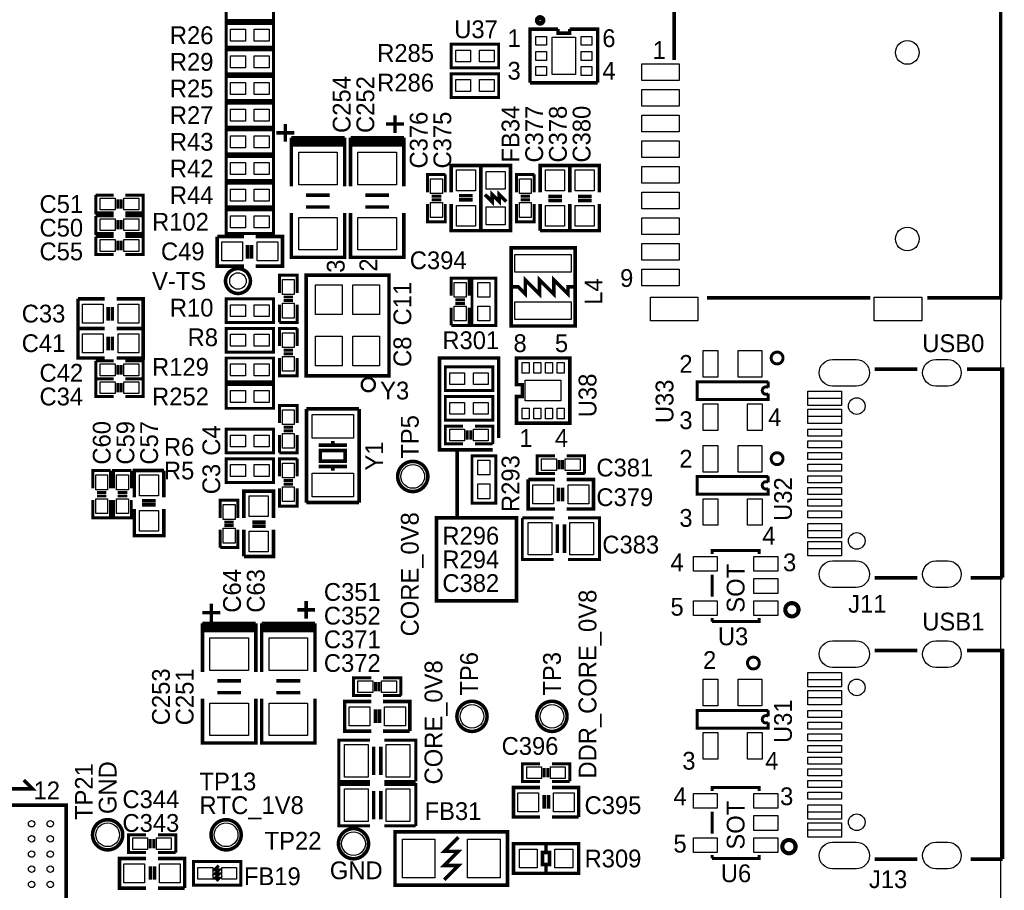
# Model space of a CAD drawing. Extents: x 0 to 83, y 0 to 145.
# Tile 6 of 9: x 38 to 80, y 55 to 93. Entities that reach past the tile are written whole.
import ezdxf
from ezdxf.enums import TextEntityAlignment as Align

# ---------------------------------------------------------------- set-up
doc = ezdxf.new("R2010")
doc.units = 0
for name, color, linetype in [('BG_OUTLINE', 7, 'CONTINUOUS'), ('BG_SILKSCREEN_TOP', 7, 'CONTINUOUS'), ('PG_SILKSCREEN_TOP', 7, 'CONTINUOUS'), ('PIN_TOP', 12, 'CONTINUOUS'), ('RD_SILKSCREEN_TOP', 7, 'CONTINUOUS')]:
    doc.layers.add(name, color=color, linetype=linetype)

msp = doc.modelspace()

# ---------------------------------------------------------------- linework, layer by layer
at = {"layer": 'BG_OUTLINE'}
msp.add_lwpolyline([(1.999996, 139.999974), (78.068424, 139.999974, -0.414214), (80.06842, 137.999978), (80.06842, 1.999996, -0.414214), (78.068424, 0), (1.999996, 0, -0.414214), (0, 1.999996), (0, 56.291734)], format="xyb", dxfattribs=at)
at = {"layer": 'BG_SILKSCREEN_TOP', "const_width": 0.1524}
for points in [[(58.547, 74.803), (58.547, 78.232), (56.007, 78.232), (56.007, 74.295), (58.293, 74.295)], [(56.769, 74.295), (56.769, 71.374), (59.309, 71.374), (59.309, 67.818), (55.88, 67.818), (55.88, 71.374), (57.15, 71.374)]]:
    msp.add_lwpolyline(points, dxfattribs=at)
at = {"layer": 'PG_SILKSCREEN_TOP'}
for points, const_width in [([(76.923646, 95.715074), (80.06842, 95.715074), (80.06842, 80.814926), (76.923646, 80.814926)], 0.1524), ([(66.068448, 91.0082), (66.068448, 94.2086)], 0.1524), ([(48.895, 92.71), (46.863, 92.71), (46.863, 93.726), (48.895, 93.726), (48.895, 92.71)], 0.127), ([(48.895, 91.567), (46.863, 91.567), (46.863, 92.583), (48.895, 92.583), (48.895, 91.567)], 0.127), ([(61.087, 92.336112), (59.890914, 92.336112), (59.890914, 90.035888)], 0.1524), ([(61.590936, 92.336112), (61.590936, 92.162122), (61.091064, 92.162122), (61.091064, 92.336112)], 0.1524), ([(62.791086, 90.035888), (62.791086, 92.336112), (61.595, 92.336112)], 0.1524), ([(58.547, 90.678), (56.515, 90.678), (56.515, 91.694), (58.547, 91.694), (58.547, 90.678)], 0.127), ([(48.895, 90.424), (46.863, 90.424), (46.863, 91.44), (48.895, 91.44), (48.895, 90.424)], 0.127), ([(48.895, 89.281), (46.863, 89.281), (46.863, 90.297), (48.895, 90.297), (48.895, 89.281)], 0.127), ([(58.547, 89.408), (56.515, 89.408), (56.515, 90.424), (58.547, 90.424), (58.547, 89.408)], 0.127), ([(59.890914, 90.035888), (62.791086, 90.035888)], 0.1524), ([(48.895, 88.138), (46.863, 88.138), (46.863, 89.154), (48.895, 89.154), (48.895, 88.138)], 0.127), ([(54.102, 88.646), (54.102, 87.884)], 0.1524), ([(49.403, 88.265), (49.403, 87.503)], 0.1524), ([(53.721, 88.265), (54.483, 88.265)], 0.1524), ([(46.863, 88.011), (48.895, 88.011), (48.895, 86.995), (46.863, 86.995), (46.863, 88.011)], 0.127), ([(49.022, 87.884), (49.784, 87.884)], 0.1524), ([(49.657, 85.9028), (49.657, 87.6808)], 0.1524), ([(49.657, 87.6808), (51.943, 87.6808)], 0.1524), ([(49.657, 87.5284), (51.943, 87.5284)], 0.1524), ([(49.657, 85.598), (49.657, 87.376), (51.943, 87.376)], 0.1524), ([(51.943, 87.6808), (51.943, 85.9028)], 0.1524), ([(51.943, 87.376), (51.943, 85.598)], 0.1524), ([(52.197, 85.9028), (52.197, 87.6808)], 0.1524), ([(52.197, 87.6808), (54.483, 87.6808)], 0.1524), ([(52.197, 87.5284), (54.483, 87.5284)], 0.1524), ([(52.197, 85.598), (52.197, 87.376), (54.483, 87.376)], 0.1524), ([(54.483, 87.6808), (54.483, 85.9028)], 0.1524), ([(54.483, 87.376), (54.483, 85.598)], 0.1524), ([(46.863, 86.868), (48.895, 86.868), (48.895, 85.852), (46.863, 85.852), (46.863, 86.868)], 0.127), ([(56.515, 85.344), (56.515, 86.487), (57.785, 86.487)], 0.1524), ([(57.785, 83.693), (57.785, 86.487), (59.055, 86.487), (59.055, 83.693), (57.785, 83.693)], 0.1524), ([(57.785, 86.487), (57.785, 85.344)], 0.1524), ([(60.325, 85.344), (60.325, 86.487), (61.595, 86.487), (61.595, 85.344)], 0.1524), ([(61.595, 85.344), (61.595, 86.487), (62.865, 86.487), (62.865, 85.344)], 0.1524), ([(55.499, 85.344), (55.499, 86.106), (56.261, 86.106)], 0.127), ([(56.261, 86.106), (56.261, 85.344)], 0.127), ([(59.309, 85.344), (59.309, 86.106), (60.071, 86.106)], 0.127), ([(60.071, 86.106), (60.071, 85.344)], 0.127), ([(46.863, 85.725), (48.895, 85.725), (48.895, 84.709), (46.863, 84.709), (46.863, 85.725)], 0.127), ([(41.275, 85.217), (42.037, 85.217)], 0.127), ([(42.037, 84.455), (41.275, 84.455), (41.275, 85.217)], 0.127), ([(42.545, 85.217), (43.307, 85.217), (43.307, 84.455), (42.545, 84.455)], 0.127), ([(51.308, 85.217), (50.292, 85.217)], 0.1524), ([(53.848, 85.217), (52.832, 85.217)], 0.1524), ([(57.9628, 85.2424), (58.2676, 84.9376), (58.2676, 85.2424), (58.5724, 84.9376), (58.5724, 85.2424), (58.8772, 84.9376)], 0.1524), ([(42.2148, 85.0392), (42.2148, 84.6328)], 0.127), ([(42.3672, 85.0392), (42.3672, 84.6328)], 0.127), ([(56.261, 84.836), (56.261, 84.074), (55.499, 84.074), (55.499, 84.836)], 0.127), ([(56.0832, 85.1662), (55.6768, 85.1662)], 0.127), ([(56.0832, 85.0138), (55.6768, 85.0138)], 0.127), ([(57.785, 84.836), (57.785, 83.693), (56.515, 83.693), (56.515, 84.836)], 0.1524), ([(57.4294, 85.1916), (56.8452, 85.1916)], 0.1524), ([(57.4294, 85.0138), (56.8452, 85.0138)], 0.1524), ([(60.071, 84.836), (60.071, 84.074), (59.309, 84.074), (59.309, 84.836)], 0.127), ([(59.8932, 85.1662), (59.4868, 85.1662)], 0.127), ([(59.8932, 85.0138), (59.4868, 85.0138)], 0.127), ([(60.325, 83.693), (60.325, 84.836)], 0.1524), ([(61.595, 84.836), (61.595, 83.693), (60.325, 83.693)], 0.1524), ([(60.6806, 85.1662), (61.2648, 85.1662)], 0.1524), ([(60.6806, 84.9884), (61.2648, 84.9884)], 0.1524), ([(61.595, 83.693), (61.595, 84.836)], 0.1524), ([(62.865, 84.836), (62.865, 83.693), (61.595, 83.693)], 0.1524), ([(61.9506, 85.1662), (62.5348, 85.1662)], 0.1524), ([(61.9506, 84.9884), (62.5348, 84.9884)], 0.1524), ([(46.863, 84.582), (48.895, 84.582), (48.895, 83.566), (46.863, 83.566), (46.863, 84.582)], 0.127), ([(51.943, 84.455), (51.943, 82.55), (49.657, 82.55), (49.657, 84.455)], 0.1524), ([(51.308, 84.709), (50.292, 84.709)], 0.1524), ([(54.483, 84.455), (54.483, 82.55), (52.197, 82.55), (52.197, 84.455)], 0.1524), ([(53.848, 84.709), (52.832, 84.709)], 0.1524), ([(41.275, 84.328), (42.037, 84.328)], 0.127), ([(42.037, 83.566), (41.275, 83.566), (41.275, 84.328)], 0.127), ([(42.2148, 84.1502), (42.2148, 83.7438)], 0.127), ([(42.3672, 84.1502), (42.3672, 83.7438)], 0.127), ([(42.545, 84.328), (43.307, 84.328), (43.307, 83.566), (42.545, 83.566)], 0.127), ([(41.275, 83.439), (42.037, 83.439)], 0.127), ([(42.037, 82.677), (41.275, 82.677), (41.275, 83.439)], 0.127), ([(42.2148, 83.2612), (42.2148, 82.8548)], 0.127), ([(42.3672, 83.2612), (42.3672, 82.8548)], 0.127), ([(42.545, 83.439), (43.307, 83.439), (43.307, 82.677), (42.545, 82.677)], 0.127), ([(46.482, 83.439), (47.625, 83.439)], 0.1524), ([(47.625, 82.169), (46.482, 82.169), (46.482, 83.439)], 0.1524), ([(48.133, 83.439), (49.276, 83.439), (49.276, 82.169), (48.133, 82.169)], 0.1524), ([(47.7774, 83.0834), (47.7774, 82.4992)], 0.1524), ([(47.9552, 83.0834), (47.9552, 82.4992)], 0.1524), ([(61.8236, 79.6036), (61.8236, 82.9564), (59.0804, 82.9564), (59.0804, 79.6036), (61.8236, 79.6036)], 0.1524), ([(49.149, 81.026), (49.149, 81.788), (49.911, 81.788), (49.911, 81.026)], 0.127), ([(53.467, 77.47), (53.848, 77.47), (53.848, 81.788), (50.292, 81.788), (50.292, 77.47), (53.467, 77.47)], 0.1524), ([(56.515, 80.899), (56.515, 81.661), (57.277, 81.661), (57.277, 80.899)], 0.127), ([(57.404, 79.629), (57.404, 81.661), (58.42, 81.661), (58.42, 79.629), (57.404, 79.629)], 0.127), ([(59.0804, 81.28), (59.3852, 81.28), (59.69, 80.9752), (59.69, 81.5848), (60.2996, 80.9752), (60.2996, 81.5848), (60.9092, 80.9752), (60.9092, 81.5848), (61.5188, 80.9752), (61.5188, 81.28), (61.8236, 81.28)], 0.1524), ([(40.513, 80.772), (41.656, 80.772)], 0.1524), ([(41.656, 79.502), (40.513, 79.502), (40.513, 80.772)], 0.1524), ([(42.164, 80.772), (43.307, 80.772), (43.307, 79.502), (42.164, 79.502)], 0.1524), ([(48.895, 79.756), (46.863, 79.756), (46.863, 80.772), (48.895, 80.772), (48.895, 79.756)], 0.127), ([(49.3268, 80.8482), (49.7332, 80.8482)], 0.127), ([(49.3268, 80.6958), (49.7332, 80.6958)], 0.127), ([(56.6928, 80.7212), (57.0992, 80.7212)], 0.127), ([(56.6928, 80.5688), (57.0992, 80.5688)], 0.127), ([(74.485246, 80.814926), (67.474846, 80.814926)], 0.1524), ([(41.8084, 80.4164), (41.8084, 79.8322)], 0.1524), ([(41.9862, 80.4164), (41.9862, 79.8322)], 0.1524), ([(49.149, 79.756), (49.149, 80.518)], 0.127), ([(49.911, 80.518), (49.911, 79.756), (49.149, 79.756)], 0.127), ([(56.515, 79.629), (56.515, 80.391)], 0.127), ([(57.277, 80.391), (57.277, 79.629), (56.515, 79.629)], 0.127), ([(40.513, 79.502), (41.656, 79.502)], 0.1524), ([(41.656, 78.232), (40.513, 78.232), (40.513, 79.502)], 0.1524), ([(42.164, 79.502), (43.307, 79.502), (43.307, 78.232), (42.164, 78.232)], 0.1524), ([(48.895, 78.486), (46.863, 78.486), (46.863, 79.502), (48.895, 79.502), (48.895, 78.486)], 0.127), ([(49.149, 78.74), (49.149, 79.502), (49.911, 79.502)], 0.127), ([(49.911, 79.502), (49.911, 78.74)], 0.127), ([(41.8084, 79.1464), (41.8084, 78.5622)], 0.1524), ([(41.9862, 79.1464), (41.9862, 78.5622)], 0.1524), ([(49.7332, 78.5622), (49.3268, 78.5622)], 0.127), ([(41.275, 78.105), (42.037, 78.105)], 0.127), ([(42.037, 77.343), (41.275, 77.343), (41.275, 78.105)], 0.127), ([(42.545, 78.105), (43.307, 78.105), (43.307, 77.343), (42.545, 77.343)], 0.127), ([(48.895, 77.216), (46.863, 77.216), (46.863, 78.232), (48.895, 78.232), (48.895, 77.216)], 0.127), ([(49.911, 78.232), (49.911, 77.47), (49.149, 77.47), (49.149, 78.232)], 0.127), ([(49.7332, 78.4098), (49.3268, 78.4098)], 0.127), ([(60.96, 78.232), (59.309, 78.232), (59.309, 77.089), (59.563, 77.089), (59.563, 76.581), (59.309, 76.581), (59.309, 75.438), (61.595, 75.438), (61.595, 78.232), (60.96, 78.232)], 0.1524), ([(42.2148, 77.9272), (42.2148, 77.5208)], 0.127), ([(42.3672, 77.9272), (42.3672, 77.5208)], 0.127), ([(58.293, 76.835), (56.261, 76.835), (56.261, 77.851), (58.293, 77.851), (58.293, 76.835)], 0.127), ([(76.499974, 77.748892), (74.671174, 77.748892)], 0.1524), ([(80.149954, 68.809108), (80.149954, 77.748892), (78.633574, 77.748892)], 0.1524), ([(41.275, 77.343), (42.037, 77.343)], 0.127), ([(42.037, 76.581), (41.275, 76.581), (41.275, 77.343)], 0.127), ([(42.545, 77.343), (43.307, 77.343), (43.307, 76.581), (42.545, 76.581)], 0.127), ([(70.104, 77.216), (67.056, 77.216), (67.056, 76.454), (70.104, 76.454), (70.104, 76.708)], 0.127), ([(70.104, 76.962), (70.104, 77.216)], 0.127), ([(42.2148, 77.1652), (42.2148, 76.7588)], 0.127), ([(42.3672, 77.1652), (42.3672, 76.7588)], 0.127), ([(48.895, 76.073), (46.863, 76.073), (46.863, 77.089), (48.895, 77.089), (48.895, 76.073)], 0.127), ([(58.293, 75.565), (56.261, 75.565), (56.261, 76.581), (58.293, 76.581), (58.293, 75.565)], 0.127), ([(49.149, 75.438), (49.149, 76.2), (49.911, 76.2), (49.911, 75.438)], 0.127), ([(50.3047, 73.279), (50.3047, 76.0476)], 0.1524), ([(50.3047, 76.0476), (52.5653, 76.0476)], 0.1524), ([(52.5653, 76.0476), (52.5653, 72.0344)], 0.1524), ([(48.895, 74.168), (46.863, 74.168), (46.863, 75.184), (48.895, 75.184), (48.895, 74.168)], 0.127), ([(49.3268, 75.2602), (49.7332, 75.2602)], 0.127), ([(49.3268, 75.1078), (49.7332, 75.1078)], 0.127), ([(57.023, 74.549), (56.261, 74.549), (56.261, 75.311), (57.023, 75.311)], 0.127), ([(57.2008, 74.7268), (57.2008, 75.1332)], 0.127), ([(57.3532, 74.7268), (57.3532, 75.1332)], 0.127), ([(57.531, 75.311), (58.293, 75.311), (58.293, 74.549)], 0.127), ([(49.149, 74.168), (49.149, 74.93)], 0.127), ([(49.911, 74.93), (49.911, 74.168), (49.149, 74.168)], 0.127), ([(51.435, 74.4982), (51.435, 74.676)], 0.1524), ([(50.8254, 74.4982), (52.0446, 74.4982)], 0.1524), ([(51.2064, 73.8124), (51.9684, 73.8124), (51.9684, 74.2696), (50.9016, 74.2696), (50.9016, 73.8124), (51.2064, 73.8124)], 0.1524), ([(58.293, 74.549), (57.531, 74.549)], 0.127), ([(46.863, 73.914), (48.895, 73.914), (48.895, 72.898), (46.863, 72.898), (46.863, 73.914)], 0.127), ([(49.149, 73.152), (49.149, 73.914), (49.911, 73.914)], 0.127), ([(49.911, 73.914), (49.911, 73.152)], 0.127), ([(57.404, 72.009), (57.404, 74.041), (58.42, 74.041), (58.42, 72.009), (57.404, 72.009)], 0.127), ([(60.96, 73.279), (60.198, 73.279), (60.198, 74.041), (60.96, 74.041)], 0.127), ([(61.1378, 73.4568), (61.1378, 73.8632)], 0.127), ([(61.2902, 73.4568), (61.2902, 73.8632)], 0.127), ([(61.468, 74.041), (62.23, 74.041), (62.23, 73.279)], 0.127), ([(41.148, 72.644), (41.148, 73.406), (41.91, 73.406)], 0.127), ([(41.91, 73.406), (41.91, 72.644)], 0.127), ([(42.037, 72.644), (42.037, 73.406), (42.799, 73.406)], 0.127), ([(42.799, 73.406), (42.799, 72.644)], 0.127), ([(42.926, 72.263), (42.926, 73.406), (44.196, 73.406)], 0.1524), ([(44.196, 73.406), (44.196, 72.263)], 0.1524), ([(50.8254, 73.5838), (52.0446, 73.5838)], 0.1524), ([(51.435, 73.5838), (51.435, 73.406)], 0.1524), ([(49.7332, 72.9742), (49.3268, 72.9742)], 0.127), ([(50.3047, 72.0344), (50.3047, 73.279)], 0.1524), ([(59.817, 73.025), (60.96, 73.025)], 0.1524), ([(60.96, 71.755), (59.817, 71.755), (59.817, 73.025)], 0.1524), ([(61.468, 73.025), (62.611, 73.025), (62.611, 71.755), (61.468, 71.755)], 0.1524), ([(62.23, 73.279), (61.468, 73.279)], 0.127), ([(70.104, 73.152), (67.056, 73.152), (67.056, 72.39), (70.104, 72.39), (70.104, 72.644)], 0.127), ([(70.104, 72.898), (70.104, 73.152)], 0.127), ([(49.911, 72.644), (49.911, 71.882), (49.149, 71.882), (49.149, 72.644)], 0.127), ([(49.7332, 72.8218), (49.3268, 72.8218)], 0.127), ([(61.1124, 72.6694), (61.1124, 72.0852)], 0.1524), ([(61.2902, 72.6694), (61.2902, 72.0852)], 0.1524), ([(41.91, 72.136), (41.91, 71.374), (41.148, 71.374), (41.148, 72.136)], 0.127), ([(41.7322, 72.4662), (41.3258, 72.4662)], 0.127), ([(41.7322, 72.3138), (41.3258, 72.3138)], 0.127), ([(42.799, 72.136), (42.799, 71.374), (42.037, 71.374), (42.037, 72.136)], 0.127), ([(42.6212, 72.4662), (42.2148, 72.4662)], 0.127), ([(42.6212, 72.3138), (42.2148, 72.3138)], 0.127), ([(43.8404, 72.1106), (43.2562, 72.1106)], 0.1524), ([(46.609, 71.374), (46.609, 72.136), (47.371, 72.136), (47.371, 71.374)], 0.127), ([(47.625, 71.374), (47.625, 72.517), (48.895, 72.517), (48.895, 71.374)], 0.1524), ([(44.196, 71.755), (44.196, 70.612), (42.926, 70.612), (42.926, 71.755)], 0.1524), ([(43.8404, 71.9328), (43.2562, 71.9328)], 0.1524), ([(52.5653, 72.0344), (50.3047, 72.0344)], 0.1524), ([(60.9092, 69.596), (59.563, 69.596), (59.563, 71.374)], 0.127), ([(59.563, 71.374), (60.9092, 71.374)], 0.127), ([(61.5188, 71.374), (62.865, 71.374), (62.865, 69.596), (61.5188, 69.596)], 0.127), ([(46.609, 70.104), (46.609, 70.866)], 0.127), ([(47.371, 70.866), (47.371, 70.104), (46.609, 70.104)], 0.127), ([(46.7868, 71.1962), (47.1932, 71.1962)], 0.127), ([(46.7868, 71.0438), (47.1932, 71.0438)], 0.127), ([(47.625, 69.723), (47.625, 70.866)], 0.1524), ([(48.895, 70.866), (48.895, 69.723), (47.625, 69.723)], 0.1524), ([(47.9806, 71.1962), (48.5648, 71.1962)], 0.1524), ([(47.9806, 71.0184), (48.5648, 71.0184)], 0.1524), ([(61.0616, 71.0946), (61.0616, 69.8754)], 0.1524), ([(61.3664, 71.0946), (61.3664, 69.8754)], 0.1524), ([(67.698874, 69.8246), (67.698874, 69.977), (69.715126, 69.977), (69.715126, 69.8246)], 0.127), ([(67.698874, 67.9958), (67.698874, 68.9356)], 0.127), ([(74.671174, 68.809108), (76.499974, 68.809108)], 0.1524), ([(78.785974, 68.809108), (80.149954, 68.809108)], 0.1524), ([(46.228, 67.691), (46.228, 66.929)], 0.1524), ([(50.292, 67.818), (50.292, 67.056)], 0.1524), ([(45.847, 67.31), (46.609, 67.31)], 0.1524), ([(49.911, 67.437), (50.673, 67.437)], 0.1524), ([(67.698874, 66.929), (67.698874, 67.0814)], 0.127), ([(69.715126, 67.0814), (69.715126, 66.929), (67.9958, 66.929)], 0.127), ([(45.847, 65.0748), (45.847, 66.8528)], 0.1524), ([(45.847, 66.8528), (48.133, 66.8528)], 0.1524), ([(45.847, 66.7004), (48.133, 66.7004)], 0.1524), ([(48.133, 66.8528), (48.133, 65.0748)], 0.1524), ([(48.387, 65.0748), (48.387, 66.8528)], 0.1524), ([(48.387, 66.8528), (50.673, 66.8528)], 0.1524), ([(48.387, 66.7004), (50.673, 66.7004)], 0.1524), ([(50.673, 66.8528), (50.673, 65.0748)], 0.1524), ([(67.9958, 66.929), (67.698874, 66.929)], 0.127), ([(45.847, 64.77), (45.847, 66.548), (48.133, 66.548)], 0.1524), ([(48.133, 66.548), (48.133, 64.77)], 0.1524), ([(48.387, 64.77), (48.387, 66.548), (50.673, 66.548)], 0.1524), ([(50.673, 66.548), (50.673, 64.77)], 0.1524), ([(76.499974, 65.683892), (74.671174, 65.683892)], 0.1524), ([(80.149954, 56.744108), (80.149954, 65.683892), (78.633574, 65.683892)], 0.1524), ([(47.498, 64.389), (46.482, 64.389)], 0.1524), ([(50.038, 64.389), (49.022, 64.389)], 0.1524), ([(53.086, 63.754), (52.324, 63.754), (52.324, 64.516), (53.086, 64.516)], 0.127), ([(53.2638, 63.9318), (53.2638, 64.3382)], 0.127), ([(53.4162, 63.9318), (53.4162, 64.3382)], 0.127), ([(53.594, 64.516), (54.356, 64.516), (54.356, 63.754)], 0.127), ([(47.498, 63.881), (46.482, 63.881)], 0.1524), ([(50.038, 63.881), (49.022, 63.881)], 0.1524), ([(54.356, 63.754), (53.594, 63.754)], 0.127), ([(48.133, 63.627), (48.133, 61.722), (45.847, 61.722), (45.847, 63.627)], 0.1524), ([(50.673, 63.627), (50.673, 61.722), (48.387, 61.722), (48.387, 63.627)], 0.1524), ([(53.086, 62.23), (51.943, 62.23), (51.943, 63.5), (53.086, 63.5)], 0.1524), ([(53.594, 63.5), (54.737, 63.5), (54.737, 62.23)], 0.1524), ([(53.2638, 62.5856), (53.2638, 63.1698)], 0.1524), ([(53.4416, 62.5856), (53.4416, 63.1698)], 0.1524), ([(70.104, 63.119), (67.056, 63.119), (67.056, 62.357), (70.104, 62.357), (70.104, 62.611)], 0.127), ([(70.104, 62.865), (70.104, 63.119)], 0.127), ([(54.737, 62.23), (53.594, 62.23)], 0.1524), ([(53.0352, 60.071), (51.689, 60.071), (51.689, 61.849), (53.0352, 61.849)], 0.127), ([(53.1876, 60.3504), (53.1876, 61.5696)], 0.1524), ([(53.4924, 60.3504), (53.4924, 61.5696)], 0.1524), ([(53.6448, 61.849), (54.991, 61.849), (54.991, 60.071)], 0.127), ([(60.325, 60.071), (59.563, 60.071), (59.563, 60.833), (60.325, 60.833)], 0.127), ([(60.833, 60.833), (61.595, 60.833), (61.595, 60.071)], 0.127), ([(60.5028, 60.2488), (60.5028, 60.6552)], 0.127), ([(60.6552, 60.2488), (60.6552, 60.6552)], 0.127), ([(30.988, 59.7535), (38.5699, 59.7535), (38.1889, 60.1345)], 0.1524), ([(53.0352, 58.166), (51.689, 58.166), (51.689, 59.944), (53.0352, 59.944)], 0.127), ([(54.991, 60.071), (53.6448, 60.071)], 0.127), ([(53.6448, 59.944), (54.991, 59.944), (54.991, 58.166)], 0.127), ([(61.595, 60.071), (60.833, 60.071)], 0.127), ([(53.1876, 58.4454), (53.1876, 59.6646)], 0.1524), ([(53.4924, 58.4454), (53.4924, 59.6646)], 0.1524), ([(60.325, 58.547), (59.182, 58.547), (59.182, 59.817), (60.325, 59.817)], 0.1524), ([(60.5028, 58.9026), (60.5028, 59.4868)], 0.1524), ([(60.6806, 58.9026), (60.6806, 59.4868)], 0.1524), ([(60.833, 59.817), (61.976, 59.817), (61.976, 58.547)], 0.1524), ([(67.698874, 59.6646), (67.698874, 59.817), (69.715126, 59.817), (69.715126, 59.6646)], 0.127), ([(29.845, 43.815), (40.005, 43.815), (40.005, 59.055), (29.845, 59.055), (29.845, 43.815)], 0.1524), ([(67.698874, 57.8358), (67.698874, 58.7756)], 0.127), ([(61.976, 58.547), (60.833, 58.547)], 0.1524), ([(43.434, 57.023), (42.672, 57.023), (42.672, 57.785), (43.434, 57.785)], 0.127), ([(43.942, 57.785), (44.704, 57.785), (44.704, 57.023)], 0.127), ([(54.991, 58.166), (53.6448, 58.166)], 0.127), ([(58.928, 55.626), (54.102, 55.626), (54.102, 57.912), (58.928, 57.912), (58.928, 55.626)], 0.1524), ([(43.6118, 57.2008), (43.6118, 57.6072)], 0.127), ([(43.7642, 57.2008), (43.7642, 57.6072)], 0.127), ([(56.2102, 55.8546), (56.8198, 56.4642), (56.2102, 56.4642), (56.8198, 57.0738), (56.2102, 57.0738), (56.8198, 57.6834)], 0.1524), ([(59.182, 57.404), (61.976, 57.404), (61.976, 56.134), (59.182, 56.134), (59.182, 57.404)], 0.1524), ([(60.579, 57.3532), (60.579, 57.023), (60.4266, 57.023), (60.4266, 56.515), (60.7314, 56.515), (60.7314, 57.023), (60.579, 57.023)], 0.1524), ([(44.704, 57.023), (43.942, 57.023)], 0.127), ([(43.434, 55.499), (42.291, 55.499), (42.291, 56.769), (43.434, 56.769)], 0.1524), ([(43.942, 56.769), (45.085, 56.769), (45.085, 55.499)], 0.1524), ([(47.498, 55.626), (45.466, 55.626), (45.466, 56.642), (47.498, 56.642), (47.498, 55.626)], 0.127), ([(60.579, 56.515), (60.579, 56.134)], 0.1524), ([(67.698874, 56.769), (67.698874, 56.9214)], 0.127), ([(67.9958, 56.769), (67.698874, 56.769)], 0.127), ([(69.715126, 56.9214), (69.715126, 56.769), (67.9958, 56.769)], 0.127), ([(74.671174, 56.744108), (76.499974, 56.744108)], 0.1524), ([(78.785974, 56.744108), (80.149954, 56.744108)], 0.1524), ([(43.6118, 55.8546), (43.6118, 56.4388)], 0.1524), ([(43.7896, 55.8546), (43.7896, 56.4388)], 0.1524), ([(46.4439, 55.8038), (46.5709, 55.9308), (46.3931, 55.9308), (46.5709, 56.1086), (46.3931, 56.1086), (46.5709, 56.2864), (46.3931, 56.2864), (46.3931, 56.3118), (46.5455, 56.4642)], 0.127), ([(45.085, 55.499), (43.942, 55.499)], 0.1524)]:
    msp.add_lwpolyline(points, dxfattribs=dict(at, const_width=const_width))
for points, const_width in [([(60.452, 92.71, 1), (60.198, 92.71, 1), (60.452, 92.71)], 0.199898), ([(47.904908, 81.534, 1), (46.837092, 81.534, 1), (47.904908, 81.534)], 0.1524), ([(70.739, 78.232, 1), (70.231, 78.232, 1), (70.739, 78.232)], 0.127), ([(53.242972, 77.089, 1), (52.675028, 77.089, 1), (53.242972, 77.089)], 0.1016), ([(70.104, 76.708, -2), (70.104, 76.962)], 0.127), ([(55.510684, 73.152, 1), (54.217316, 73.152, 1), (55.510684, 73.152)], 0.1524), ([(70.739, 73.914, 1), (70.231, 73.914, 1), (70.739, 73.914)], 0.127), ([(70.104, 72.644, -2), (70.104, 72.898)], 0.127), ([(71.403972, 67.437, 1), (70.836028, 67.437, 1), (71.403972, 67.437)], 0.1778), ([(69.723, 65.151, 1), (69.215, 65.151, 1), (69.723, 65.151)], 0.127), ([(58.050684, 62.865, 1), (56.757316, 62.865, 1), (58.050684, 62.865)], 0.1524), ([(61.479684, 62.865, 1), (60.186316, 62.865, 1), (61.479684, 62.865)], 0.1524), ([(70.104, 62.611, -2), (70.104, 62.865)], 0.127), ([(42.429684, 57.785, 1), (41.136316, 57.785, 1), (42.429684, 57.785)], 0.1524), ([(47.509684, 57.785, 1), (46.216316, 57.785, 1), (47.509684, 57.785)], 0.1524), ([(52.970684, 57.404, 1), (51.677316, 57.404, 1), (52.970684, 57.404)], 0.1524), ([(71.276972, 57.277, 1), (70.709028, 57.277, 1), (71.276972, 57.277)], 0.1778)]:
    msp.add_lwpolyline(points, format="xyb", dxfattribs=dict(at, const_width=const_width))
at = {"layer": 'PIN_TOP'}
for points in [[(47.6885, 92.329), (47.6885, 91.821), (47.0535, 91.821), (47.0535, 92.329)], [(48.7045, 92.329), (48.7045, 91.821), (48.0695, 91.821), (48.0695, 92.329)], [(60.594494, 91.645486), (60.137294, 91.645486), (60.137294, 92.026486), (60.594494, 92.026486)], [(62.544706, 91.645486), (62.087506, 91.645486), (62.087506, 92.026486), (62.544706, 92.026486)], [(60.8457, 90.3859), (60.8457, 91.9861), (61.8363, 91.9861), (61.8363, 90.3859)], [(47.6885, 91.186), (47.6885, 90.678), (47.0535, 90.678), (47.0535, 91.186)], [(48.7045, 91.186), (48.7045, 90.678), (48.0695, 90.678), (48.0695, 91.186)], [(57.3405, 91.44), (57.3405, 90.932), (56.7055, 90.932), (56.7055, 91.44)], [(58.3565, 91.44), (58.3565, 90.932), (57.7215, 90.932), (57.7215, 91.44)], [(60.594494, 90.9955), (60.137294, 90.9955), (60.137294, 91.3765), (60.594494, 91.3765)], [(62.544706, 90.9955), (62.087506, 90.9955), (62.087506, 91.3765), (62.544706, 91.3765)], [(66.292222, 90.130884), (64.692022, 90.130884), (64.692022, 90.842084), (66.292222, 90.842084)], [(60.594494, 90.345514), (60.137294, 90.345514), (60.137294, 90.726514), (60.594494, 90.726514)], [(62.544706, 90.345514), (62.087506, 90.345514), (62.087506, 90.726514), (62.544706, 90.726514)], [(47.6885, 90.043), (47.6885, 89.535), (47.0535, 89.535), (47.0535, 90.043)], [(48.7045, 90.043), (48.7045, 89.535), (48.0695, 89.535), (48.0695, 90.043)], [(57.3405, 90.17), (57.3405, 89.662), (56.7055, 89.662), (56.7055, 90.17)], [(58.3565, 90.17), (58.3565, 89.662), (57.7215, 89.662), (57.7215, 90.17)], [(66.292222, 89.03081), (64.692022, 89.03081), (64.692022, 89.74201), (66.292222, 89.74201)], [(47.6885, 88.9), (47.6885, 88.392), (47.0535, 88.392), (47.0535, 88.9)], [(48.7045, 88.9), (48.7045, 88.392), (48.0695, 88.392), (48.0695, 88.9)], [(66.292222, 87.93099), (64.692022, 87.93099), (64.692022, 88.64219), (66.292222, 88.64219)], [(47.0535, 87.249), (47.0535, 87.757), (47.6885, 87.757), (47.6885, 87.249)], [(48.0695, 87.249), (48.0695, 87.757), (48.7045, 87.757), (48.7045, 87.249)], [(66.292222, 86.830916), (64.692022, 86.830916), (64.692022, 87.542116), (66.292222, 87.542116)], [(49.9745, 87.0585), (51.6255, 87.0585), (51.6255, 85.6615), (49.9745, 85.6615)], [(52.5145, 87.0585), (54.1655, 87.0585), (54.1655, 85.6615), (52.5145, 85.6615)], [(47.0535, 86.106), (47.0535, 86.614), (47.6885, 86.614), (47.6885, 86.106)], [(48.0695, 86.106), (48.0695, 86.614), (48.7045, 86.614), (48.7045, 86.106)], [(56.7436, 86.2965), (57.5564, 86.2965), (57.5564, 85.4075), (56.7436, 85.4075)], [(58.8264, 85.471), (58.0136, 85.471), (58.0136, 86.233), (58.8264, 86.233)], [(61.3664, 85.4075), (60.5536, 85.4075), (60.5536, 86.2965), (61.3664, 86.2965)], [(62.6364, 85.4075), (61.8236, 85.4075), (61.8236, 86.2965), (62.6364, 86.2965)], [(66.292222, 85.730842), (64.692022, 85.730842), (64.692022, 86.442042), (66.292222, 86.442042)], [(55.626, 85.9155), (56.134, 85.9155), (56.134, 85.2805), (55.626, 85.2805)], [(59.436, 85.9155), (59.944, 85.9155), (59.944, 85.2805), (59.436, 85.2805)], [(47.0535, 84.963), (47.0535, 85.471), (47.6885, 85.471), (47.6885, 84.963)], [(48.0695, 84.963), (48.0695, 85.471), (48.7045, 85.471), (48.7045, 84.963)], [(66.292222, 84.631022), (64.692022, 84.631022), (64.692022, 85.342222), (66.292222, 85.342222)], [(41.4655, 84.582), (41.4655, 85.09), (42.1005, 85.09), (42.1005, 84.582)], [(42.4815, 84.582), (42.4815, 85.09), (43.1165, 85.09), (43.1165, 84.582)], [(55.626, 84.8995), (56.134, 84.8995), (56.134, 84.2645), (55.626, 84.2645)], [(59.436, 84.8995), (59.944, 84.8995), (59.944, 84.2645), (59.436, 84.2645)], [(56.7436, 84.7725), (57.5564, 84.7725), (57.5564, 83.8835), (56.7436, 83.8835)], [(58.8264, 83.947), (58.0136, 83.947), (58.0136, 84.709), (58.8264, 84.709)], [(61.3664, 83.8835), (60.5536, 83.8835), (60.5536, 84.7725), (61.3664, 84.7725)], [(62.6364, 83.8835), (61.8236, 83.8835), (61.8236, 84.7725), (62.6364, 84.7725)], [(41.4655, 83.693), (41.4655, 84.201), (42.1005, 84.201), (42.1005, 83.693)], [(42.4815, 83.693), (42.4815, 84.201), (43.1165, 84.201), (43.1165, 83.693)], [(47.0535, 83.82), (47.0535, 84.328), (47.6885, 84.328), (47.6885, 83.82)], [(48.0695, 83.82), (48.0695, 84.328), (48.7045, 84.328), (48.7045, 83.82)], [(49.9745, 84.2645), (51.6255, 84.2645), (51.6255, 82.8675), (49.9745, 82.8675)], [(52.5145, 84.2645), (54.1655, 84.2645), (54.1655, 82.8675), (52.5145, 82.8675)], [(66.292222, 83.530948), (64.692022, 83.530948), (64.692022, 84.242148), (66.292222, 84.242148)], [(41.4655, 82.804), (41.4655, 83.312), (42.1005, 83.312), (42.1005, 82.804)], [(42.4815, 82.804), (42.4815, 83.312), (43.1165, 83.312), (43.1165, 82.804)], [(46.6725, 82.3976), (46.6725, 83.2104), (47.5615, 83.2104), (47.5615, 82.3976)], [(48.1965, 82.3976), (48.1965, 83.2104), (49.0855, 83.2104), (49.0855, 82.3976)], [(66.292222, 82.430874), (64.692022, 82.430874), (64.692022, 83.142074), (66.292222, 83.142074)], [(61.6585, 81.915), (59.2455, 81.915), (59.2455, 82.677), (61.6585, 82.677)], [(66.292222, 81.3308), (64.692022, 81.3308), (64.692022, 82.042), (66.292222, 82.042)], [(49.784, 80.9625), (49.276, 80.9625), (49.276, 81.5975), (49.784, 81.5975)], [(51.8414, 80.094074), (50.6984, 80.094074), (50.6984, 81.364074), (51.8414, 81.364074)], [(53.4416, 80.094074), (52.2986, 80.094074), (52.2986, 81.364074), (53.4416, 81.364074)], [(57.15, 80.8355), (56.642, 80.8355), (56.642, 81.4705), (57.15, 81.4705)], [(58.166, 80.8355), (57.658, 80.8355), (57.658, 81.4705), (58.166, 81.4705)], [(61.6585, 79.883), (59.2455, 79.883), (59.2455, 80.645), (61.6585, 80.645)], [(67.084448, 79.826104), (65.052448, 79.826104), (65.052448, 80.842104), (67.084448, 80.842104)], [(76.684378, 79.826104), (74.652378, 79.826104), (74.652378, 80.842104), (76.684378, 80.842104)], [(40.7035, 79.7306), (40.7035, 80.5434), (41.5925, 80.5434), (41.5925, 79.7306)], [(42.2275, 79.7306), (42.2275, 80.5434), (43.1165, 80.5434), (43.1165, 79.7306)], [(47.6885, 80.518), (47.6885, 80.01), (47.0535, 80.01), (47.0535, 80.518)], [(48.7045, 80.518), (48.7045, 80.01), (48.0695, 80.01), (48.0695, 80.518)], [(49.784, 79.9465), (49.276, 79.9465), (49.276, 80.5815), (49.784, 80.5815)], [(57.15, 79.8195), (56.642, 79.8195), (56.642, 80.4545), (57.15, 80.4545)], [(58.166, 79.8195), (57.658, 79.8195), (57.658, 80.4545), (58.166, 80.4545)], [(40.7035, 78.4606), (40.7035, 79.2734), (41.5925, 79.2734), (41.5925, 78.4606)], [(42.2275, 78.4606), (42.2275, 79.2734), (43.1165, 79.2734), (43.1165, 78.4606)], [(47.6885, 79.248), (47.6885, 78.74), (47.0535, 78.74), (47.0535, 79.248)], [(48.7045, 79.248), (48.7045, 78.74), (48.0695, 78.74), (48.0695, 79.248)], [(49.276, 79.3115), (49.784, 79.3115), (49.784, 78.6765), (49.276, 78.6765)], [(51.8414, 77.893926), (50.6984, 77.893926), (50.6984, 79.163926), (51.8414, 79.163926)], [(53.4416, 77.893926), (52.2986, 77.893926), (52.2986, 79.163926), (53.4416, 79.163926)], [(67.945, 78.5495), (67.945, 77.4065), (67.31, 77.4065), (67.31, 78.5495)], [(69.83476, 78.5495), (69.83476, 77.4065), (68.81876, 77.4065), (68.81876, 78.5495)], [(49.276, 78.2955), (49.784, 78.2955), (49.784, 77.6605), (49.276, 77.6605)], [(41.4655, 77.47), (41.4655, 77.978), (42.1005, 77.978), (42.1005, 77.47)], [(42.4815, 77.47), (42.4815, 77.978), (43.1165, 77.978), (43.1165, 77.47)], [(47.6885, 77.978), (47.6885, 77.47), (47.0535, 77.47), (47.0535, 77.978)], [(48.7045, 77.978), (48.7045, 77.47), (48.0695, 77.47), (48.0695, 77.978)], [(59.549538, 77.585062), (59.549538, 78.042262), (59.854338, 78.042262), (59.854338, 77.585062)], [(60.049664, 77.585062), (60.049664, 78.042262), (60.354464, 78.042262), (60.354464, 77.585062)], [(60.549536, 77.585062), (60.549536, 78.042262), (60.854336, 78.042262), (60.854336, 77.585062)], [(61.049662, 77.585062), (61.049662, 78.042262), (61.354462, 78.042262), (61.354462, 77.585062)], [(57.0865, 77.597), (57.0865, 77.089), (56.4515, 77.089), (56.4515, 77.597)], [(58.1025, 77.597), (58.1025, 77.089), (57.4675, 77.089), (57.4675, 77.597)], [(61.214, 76.3905), (59.69, 76.3905), (59.69, 77.2795), (61.214, 77.2795)], [(41.4655, 76.708), (41.4655, 77.216), (42.1005, 77.216), (42.1005, 76.708)], [(42.4815, 76.708), (42.4815, 77.216), (43.1165, 77.216), (43.1165, 76.708)], [(47.6885, 76.835), (47.6885, 76.327), (47.0535, 76.327), (47.0535, 76.835)], [(48.7045, 76.835), (48.7045, 76.327), (48.0695, 76.327), (48.0695, 76.835)], [(73.250044, 76.501498), (71.802244, 76.501498), (71.802244, 76.806298), (73.250044, 76.806298)], [(73.250044, 76.201524), (71.802244, 76.201524), (71.802244, 76.506324), (73.250044, 76.506324)], [(49.784, 75.3745), (49.276, 75.3745), (49.276, 76.0095), (49.784, 76.0095)], [(57.0865, 76.327), (57.0865, 75.819), (56.4515, 75.819), (56.4515, 76.327)], [(58.1025, 76.327), (58.1025, 75.819), (57.4675, 75.819), (57.4675, 76.327)], [(59.549538, 75.627738), (59.549538, 76.084938), (59.854338, 76.084938), (59.854338, 75.627738)], [(60.049664, 75.627738), (60.049664, 76.084938), (60.354464, 76.084938), (60.354464, 75.627738)], [(60.549536, 75.627738), (60.549536, 76.084938), (60.854336, 76.084938), (60.854336, 75.627738)], [(61.049662, 75.627738), (61.049662, 76.084938), (61.354462, 76.084938), (61.354462, 75.627738)], [(67.945, 76.2635), (67.945, 75.1205), (67.31, 75.1205), (67.31, 76.2635)], [(69.85, 76.2635), (69.85, 75.1205), (69.215, 75.1205), (69.215, 76.2635)], [(73.250044, 75.726544), (71.802244, 75.726544), (71.802244, 76.031344), (73.250044, 76.031344)], [(52.324, 74.7903), (50.546, 74.7903), (50.546, 75.8063), (52.324, 75.8063)], [(73.250044, 75.42657), (71.802244, 75.42657), (71.802244, 75.73137), (73.250044, 75.73137)], [(57.0865, 75.184), (57.0865, 74.676), (56.4515, 74.676), (56.4515, 75.184)], [(58.1025, 75.184), (58.1025, 74.676), (57.4675, 74.676), (57.4675, 75.184)], [(73.250044, 74.87666), (71.802244, 74.87666), (71.802244, 75.18146), (73.250044, 75.18146)], [(47.6885, 74.93), (47.6885, 74.422), (47.0535, 74.422), (47.0535, 74.93)], [(48.7045, 74.93), (48.7045, 74.422), (48.0695, 74.422), (48.0695, 74.93)], [(49.784, 74.3585), (49.276, 74.3585), (49.276, 74.9935), (49.784, 74.9935)], [(67.945, 74.4855), (67.945, 73.3425), (67.31, 73.3425), (67.31, 74.4855)], [(69.83476, 74.4855), (69.83476, 73.3425), (68.81876, 73.3425), (68.81876, 74.4855)], [(73.250044, 74.376534), (71.802244, 74.376534), (71.802244, 74.681334), (73.250044, 74.681334)], [(61.0235, 73.914), (61.0235, 73.406), (60.3885, 73.406), (60.3885, 73.914)], [(62.0395, 73.914), (62.0395, 73.406), (61.4045, 73.406), (61.4045, 73.914)], [(73.250044, 73.876662), (71.802244, 73.876662), (71.802244, 74.181462), (73.250044, 74.181462)], [(47.0535, 73.152), (47.0535, 73.66), (47.6885, 73.66), (47.6885, 73.152)], [(48.0695, 73.152), (48.0695, 73.66), (48.7045, 73.66), (48.7045, 73.152)], [(49.276, 73.7235), (49.784, 73.7235), (49.784, 73.0885), (49.276, 73.0885)], [(58.166, 73.2155), (57.658, 73.2155), (57.658, 73.8505), (58.166, 73.8505)], [(73.250044, 73.376536), (71.802244, 73.376536), (71.802244, 73.681336), (73.250044, 73.681336)], [(41.275, 73.2155), (41.783, 73.2155), (41.783, 72.5805), (41.275, 72.5805)], [(42.164, 73.2155), (42.672, 73.2155), (42.672, 72.5805), (42.164, 72.5805)], [(43.1546, 73.2155), (43.9674, 73.2155), (43.9674, 72.3265), (43.1546, 72.3265)], [(52.324, 72.2757), (50.546, 72.2757), (50.546, 73.2917), (52.324, 73.2917)], [(73.250044, 72.876664), (71.802244, 72.876664), (71.802244, 73.181464), (73.250044, 73.181464)], [(49.276, 72.7075), (49.784, 72.7075), (49.784, 72.0725), (49.276, 72.0725)], [(58.166, 72.1995), (57.658, 72.1995), (57.658, 72.8345), (58.166, 72.8345)], [(60.0075, 71.9836), (60.0075, 72.7964), (60.8965, 72.7964), (60.8965, 71.9836)], [(61.5315, 71.9836), (61.5315, 72.7964), (62.4205, 72.7964), (62.4205, 71.9836)], [(73.250044, 72.376538), (71.802244, 72.376538), (71.802244, 72.681338), (73.250044, 72.681338)], [(41.275, 72.1995), (41.783, 72.1995), (41.783, 71.5645), (41.275, 71.5645)], [(42.164, 72.1995), (42.672, 72.1995), (42.672, 71.5645), (42.164, 71.5645)], [(48.6664, 71.4375), (47.8536, 71.4375), (47.8536, 72.3265), (48.6664, 72.3265)], [(67.945, 72.1995), (67.945, 71.0565), (67.31, 71.0565), (67.31, 72.1995)], [(69.85, 72.1995), (69.85, 71.0565), (69.215, 71.0565), (69.215, 72.1995)], [(47.244, 71.3105), (46.736, 71.3105), (46.736, 71.9455), (47.244, 71.9455)], [(73.250044, 71.876666), (71.802244, 71.876666), (71.802244, 72.181466), (73.250044, 72.181466)], [(43.1546, 71.6915), (43.9674, 71.6915), (43.9674, 70.8025), (43.1546, 70.8025)], [(73.250044, 71.37654), (71.802244, 71.37654), (71.802244, 71.68134), (73.250044, 71.68134)], [(47.244, 70.2945), (46.736, 70.2945), (46.736, 70.9295), (47.244, 70.9295)], [(59.817, 69.7865), (59.817, 71.1835), (60.833, 71.1835), (60.833, 69.7865)], [(61.595, 69.7865), (61.595, 71.1835), (62.611, 71.1835), (62.611, 69.7865)], [(73.250044, 70.82663), (71.802244, 70.82663), (71.802244, 71.13143), (73.250044, 71.13143)], [(48.6664, 69.9135), (47.8536, 69.9135), (47.8536, 70.8025), (48.6664, 70.8025)], [(73.250044, 70.526656), (71.802244, 70.526656), (71.802244, 70.831456), (73.250044, 70.831456)], [(73.250044, 70.051676), (71.802244, 70.051676), (71.802244, 70.356476), (73.250044, 70.356476)], [(67.9196, 69.088), (66.9036, 69.088), (66.9036, 69.723), (67.9196, 69.723)], [(70.5104, 69.088), (69.4944, 69.088), (69.4944, 69.723), (70.5104, 69.723)], [(73.250044, 69.751702), (71.802244, 69.751702), (71.802244, 70.056502), (73.250044, 70.056502)], [(70.5104, 68.1355), (69.4944, 68.1355), (69.4944, 68.7705), (70.5104, 68.7705)], [(67.9196, 67.183), (66.9036, 67.183), (66.9036, 67.818), (67.9196, 67.818)], [(70.5104, 67.183), (69.4944, 67.183), (69.4944, 67.818), (70.5104, 67.818)], [(46.1645, 66.2305), (47.8155, 66.2305), (47.8155, 64.8335), (46.1645, 64.8335)], [(48.7045, 66.2305), (50.3555, 66.2305), (50.3555, 64.8335), (48.7045, 64.8335)], [(73.250044, 64.436498), (71.802244, 64.436498), (71.802244, 64.741298), (73.250044, 64.741298)], [(53.1495, 64.389), (53.1495, 63.881), (52.5145, 63.881), (52.5145, 64.389)], [(54.1655, 64.389), (54.1655, 63.881), (53.5305, 63.881), (53.5305, 64.389)], [(67.945, 64.4525), (67.945, 63.3095), (67.31, 63.3095), (67.31, 64.4525)], [(69.83476, 64.4525), (69.83476, 63.3095), (68.81876, 63.3095), (68.81876, 64.4525)], [(73.250044, 64.136524), (71.802244, 64.136524), (71.802244, 64.441324), (73.250044, 64.441324)], [(73.250044, 63.661544), (71.802244, 63.661544), (71.802244, 63.966344), (73.250044, 63.966344)], [(46.1645, 63.4365), (47.8155, 63.4365), (47.8155, 62.0395), (46.1645, 62.0395)], [(48.7045, 63.4365), (50.3555, 63.4365), (50.3555, 62.0395), (48.7045, 62.0395)], [(73.250044, 63.36157), (71.802244, 63.36157), (71.802244, 63.66637), (73.250044, 63.66637)], [(53.0225, 63.2714), (53.0225, 62.4586), (52.1335, 62.4586), (52.1335, 63.2714)], [(54.5465, 63.2714), (54.5465, 62.4586), (53.6575, 62.4586), (53.6575, 63.2714)], [(73.250044, 62.81166), (71.802244, 62.81166), (71.802244, 63.11646), (73.250044, 63.11646)], [(73.250044, 62.311534), (71.802244, 62.311534), (71.802244, 62.616334), (73.250044, 62.616334)], [(67.945, 62.1665), (67.945, 61.0235), (67.31, 61.0235), (67.31, 62.1665)], [(69.85, 62.1665), (69.85, 61.0235), (69.215, 61.0235), (69.215, 62.1665)], [(73.250044, 61.811662), (71.802244, 61.811662), (71.802244, 62.116462), (73.250044, 62.116462)], [(52.959, 61.6585), (52.959, 60.2615), (51.943, 60.2615), (51.943, 61.6585)], [(54.737, 61.6585), (54.737, 60.2615), (53.721, 60.2615), (53.721, 61.6585)], [(73.250044, 61.311536), (71.802244, 61.311536), (71.802244, 61.616336), (73.250044, 61.616336)], [(73.250044, 60.811664), (71.802244, 60.811664), (71.802244, 61.116464), (73.250044, 61.116464)], [(60.3885, 60.706), (60.3885, 60.198), (59.7535, 60.198), (59.7535, 60.706)], [(61.4045, 60.706), (61.4045, 60.198), (60.7695, 60.198), (60.7695, 60.706)], [(73.250044, 60.311538), (71.802244, 60.311538), (71.802244, 60.616338), (73.250044, 60.616338)], [(73.250044, 59.811666), (71.802244, 59.811666), (71.802244, 60.116466), (73.250044, 60.116466)], [(52.959, 59.7535), (52.959, 58.3565), (51.943, 58.3565), (51.943, 59.7535)], [(54.737, 59.7535), (54.737, 58.3565), (53.721, 58.3565), (53.721, 59.7535)], [(60.2615, 59.5884), (60.2615, 58.7756), (59.3725, 58.7756), (59.3725, 59.5884)], [(61.7855, 59.5884), (61.7855, 58.7756), (60.8965, 58.7756), (60.8965, 59.5884)], [(67.9196, 58.928), (66.9036, 58.928), (66.9036, 59.563), (67.9196, 59.563)], [(70.5104, 58.928), (69.4944, 58.928), (69.4944, 59.563), (70.5104, 59.563)], [(73.250044, 59.31154), (71.802244, 59.31154), (71.802244, 59.61634), (73.250044, 59.61634)], [(73.250044, 58.76163), (71.802244, 58.76163), (71.802244, 59.06643), (73.250044, 59.06643)], [(73.250044, 58.461656), (71.802244, 58.461656), (71.802244, 58.766456), (73.250044, 58.766456)], [(70.5104, 57.9755), (69.4944, 57.9755), (69.4944, 58.6105), (70.5104, 58.6105)], [(73.250044, 57.986676), (71.802244, 57.986676), (71.802244, 58.291476), (73.250044, 58.291476)], [(73.250044, 57.686702), (71.802244, 57.686702), (71.802244, 57.991502), (73.250044, 57.991502)], [(43.4975, 57.658), (43.4975, 57.15), (42.8625, 57.15), (42.8625, 57.658)], [(44.5135, 57.658), (44.5135, 57.15), (43.8785, 57.15), (43.8785, 57.658)], [(55.8165, 57.5945), (55.8165, 55.9435), (54.4195, 55.9435), (54.4195, 57.5945)], [(58.6105, 57.5945), (58.6105, 55.9435), (57.2135, 55.9435), (57.2135, 57.5945)], [(67.9196, 57.023), (66.9036, 57.023), (66.9036, 57.658), (67.9196, 57.658)], [(70.5104, 57.023), (69.4944, 57.023), (69.4944, 57.658), (70.5104, 57.658)], [(59.436, 56.3626), (59.436, 57.1754), (60.198, 57.1754), (60.198, 56.3626)], [(60.96, 56.3626), (60.96, 57.1754), (61.722, 57.1754), (61.722, 56.3626)], [(43.3705, 56.5404), (43.3705, 55.7276), (42.4815, 55.7276), (42.4815, 56.5404)], [(44.8945, 56.5404), (44.8945, 55.7276), (44.0055, 55.7276), (44.0055, 56.5404)], [(46.2915, 56.388), (46.2915, 55.88), (45.6565, 55.88), (45.6565, 56.388)], [(47.3075, 56.388), (47.3075, 55.88), (46.6725, 55.88), (46.6725, 56.388)]]:
    msp.add_lwpolyline(points, close=True, dxfattribs=at)
for points in [[(72.861932, 78.170532), (73.877932, 78.170532, -1), (73.877932, 77.027532), (72.861932, 77.027532, -1)], [(77.29601, 78.170532), (77.80401, 78.170532, -1), (77.80401, 77.027532), (77.29601, 77.027532, -1)], [(72.861932, 69.530468), (73.877932, 69.530468, -1), (73.877932, 68.387468), (72.861932, 68.387468, -1)], [(77.29601, 69.530468), (77.80401, 69.530468, -1), (77.80401, 68.387468), (77.29601, 68.387468, -1)], [(72.861932, 66.105532), (73.877932, 66.105532, -1), (73.877932, 64.962532), (72.861932, 64.962532, -1)], [(77.29601, 66.105532), (77.80401, 66.105532, -1), (77.80401, 64.962532), (77.29601, 64.962532, -1)], [(72.861932, 57.465468), (73.877932, 57.465468, -1), (73.877932, 56.322468), (72.861932, 56.322468, -1)], [(77.29601, 57.465468), (77.80401, 57.465468, -1), (77.80401, 56.322468), (77.29601, 56.322468, -1)]]:
    msp.add_lwpolyline(points, format="xyb", close=True, dxfattribs=at)
for centre, radius in [((76.068428, 91.336622), 0.508), ((76.068428, 83.336638), 0.508), ((47.371, 81.534), 0.3556), ((73.90003, 76.169012), 0.3556), ((54.864, 73.152), 0.508), ((73.90003, 70.388988), 0.3556), ((73.90003, 64.104012), 0.3556), ((57.404, 62.865), 0.508), ((60.833, 62.865), 0.508), ((73.90003, 58.323988), 0.3556), ((38.52545, 58.259726), 0.1397), ((39.32555, 58.259726), 0.1397), ((41.783, 57.785), 0.508), ((46.863, 57.785), 0.508), ((52.324, 57.404), 0.508), ((38.52545, 57.60974), 0.1397), ((39.32555, 57.60974), 0.1397), ((38.52545, 56.959754), 0.1397), ((39.32555, 56.959754), 0.1397), ((38.52545, 56.309768), 0.1397), ((39.32555, 56.309768), 0.1397), ((38.52545, 55.659782), 0.1397), ((39.32555, 55.659782), 0.1397)]:
    msp.add_circle(centre, radius, dxfattribs=at)

# ---------------------------------------------------------------- texts
at = {"layer": 'BG_SILKSCREEN_TOP'}
for s, p in [('USB0', (76.708, 78.486)), ('USB1', (76.708, 66.548)), ('RTC_1V8', (45.72, 58.674)), ('GND', (51.308, 55.88))]:
    msp.add_text(s, height=0.762, dxfattribs=at).set_placement(p)
for s, p in [('CORE_0V8', (55.118, 66.294)), ('DDR_CORE_0V8', (62.738, 60.198)), ('CORE_0V8', (56.134, 59.944)), ('GND', (42.164, 58.674))]:
    msp.add_text(s, height=0.762, rotation=90, dxfattribs=at).set_placement(p)
at = {"layer": 'PG_SILKSCREEN_TOP'}
for s, p in [('1', (58.928, 91.567)), ('6', (62.992, 91.567)), ('1', (65.151, 91.059)), ('3', (58.928, 90.17)), ('4', (62.992, 90.17)), ('9', (63.754, 81.28)), ('8', (59.182, 78.486)), ('5', (60.96, 78.486)), ('2', (66.294, 77.597)), ('4', (70.104, 75.311)), ('3', (66.294, 75.184)), ('1', (59.436, 74.422)), ('4', (60.96, 74.422)), ('2', (66.294, 73.533)), ('3', (66.294, 70.993)), ('4', (69.85, 70.231)), ('4', (65.913, 69.088)), ('3', (70.739, 69.088)), ('5', (65.913, 67.183)), ('2', (67.31, 64.897)), ('3', (66.421, 60.579)), ('4', (69.977, 60.579)), ('12', (38.608, 59.309)), ('4', (66.04, 59.055)), ('3', (70.612, 59.055)), ('5', (66.04, 57.023))]:
    msp.add_text(s, height=0.762, dxfattribs=at).set_placement(p)
for s, p in [('3', (51.943, 82.169)), ('2', (53.34, 82.2198))]:
    msp.add_text(s, height=0.762, rotation=90, dxfattribs=at).set_placement(p, align=Align.CENTER)
for p in [(69.088, 67.31), (69.088, 57.15)]:
    msp.add_text('SOT', height=0.762, rotation=90, dxfattribs=at).set_placement(p)
at = {"layer": 'RD_SILKSCREEN_TOP'}
for s, p in [('R26', (44.45, 91.694)), ('U37', (56.642, 91.948)), ('R285', (53.34, 90.932)), ('R29', (44.45, 90.551)), ('R286', (53.34, 89.662)), ('R25', (44.45, 89.408)), ('R27', (44.45, 88.265)), ('R43', (44.45, 87.122)), ('R42', (44.45, 85.979)), ('R44', (44.45, 84.836)), ('C51', (38.862, 84.455)), ('R102', (43.688, 83.693)), ('C50', (38.862, 83.439)), ('C55', (38.862, 82.423)), ('C49', (44.069, 82.423)), ('C394', (54.737, 82.042)), ('V-TS', (43.688, 81.153)), ('R10', (44.45, 80.01)), ('C33', (38.1, 79.756)), ('R8', (45.212, 78.74)), ('R301', (56.134, 78.613)), ('C41', (38.1, 78.486)), ('R129', (43.688, 77.47)), ('C42', (38.862, 77.216)), ('C34', (38.862, 76.2)), ('R252', (43.688, 76.2)), ('Y3', (53.467, 76.454)), ('R6', (44.196, 74.041)), ('C381', (62.738, 73.152)), ('R5', (44.196, 73.025)), ('C379', (62.738, 71.882)), ('R296', (56.134, 70.231)), ('C383', (62.992, 69.85)), ('R294', (56.134, 69.215)), ('C382', (56.134, 68.199)), ('C351', (51.054, 67.818)), ('J11', (73.533, 67.31)), ('C352', (51.054, 66.802)), ('C371', (51.054, 65.786)), ('U3', (67.945, 65.913)), ('C372', (51.054, 64.77)), ('C396', (58.674, 61.214)), ('TP13', (45.72, 59.69)), ('C344', (42.418, 58.928)), ('FB31', (55.372, 58.42)), ('C395', (62.23, 58.674)), ('C343', (42.418, 57.912)), ('TP22', (48.514, 57.15)), ('R309', (62.23, 56.388)), ('FB19', (47.625, 55.626)), ('U6', (68.072, 55.753)), ('J13', (74.422, 55.499))]:
    msp.add_text(s, height=0.762, dxfattribs=at).set_placement(p)
for s, p in [('C254', (52.197, 87.884)), ('C252', (53.213, 87.884)), ('C376', (55.499, 86.36)), ('C375', (56.515, 86.36)), ('FB34', (59.436, 86.614)), ('C377', (60.452, 86.614)), ('C378', (61.468, 86.614)), ('C380', (62.484, 86.614)), ('L4', (62.992, 80.518)), ('C11', (54.8005, 79.629)), ('C8', (54.8005, 77.851)), ('U38', (62.738, 75.692)), ('U33', (66.04, 75.438)), ('TP5', (55.118, 73.914)), ('C60', (41.91, 73.66)), ('C59', (42.926, 73.66)), ('C57', (43.942, 73.66)), ('C4', (46.609, 74.041)), ('Y1', (53.594, 73.406)), ('R293', (59.436, 71.628)), ('C3', (46.609, 72.39)), ('U32', (71.12, 71.247)), ('C64', (47.498, 67.31)), ('C63', (48.514, 67.31)), ('TP6', (57.658, 63.754)), ('TP3', (61.214, 63.754)), ('C253', (44.45, 62.484)), ('C251', (45.466, 62.484)), ('U31', (71.12, 61.722)), ('TP21', (41.148, 58.42))]:
    msp.add_text(s, height=0.762, rotation=90, dxfattribs=at).set_placement(p)

doc.saveas('drawing.dxf')
